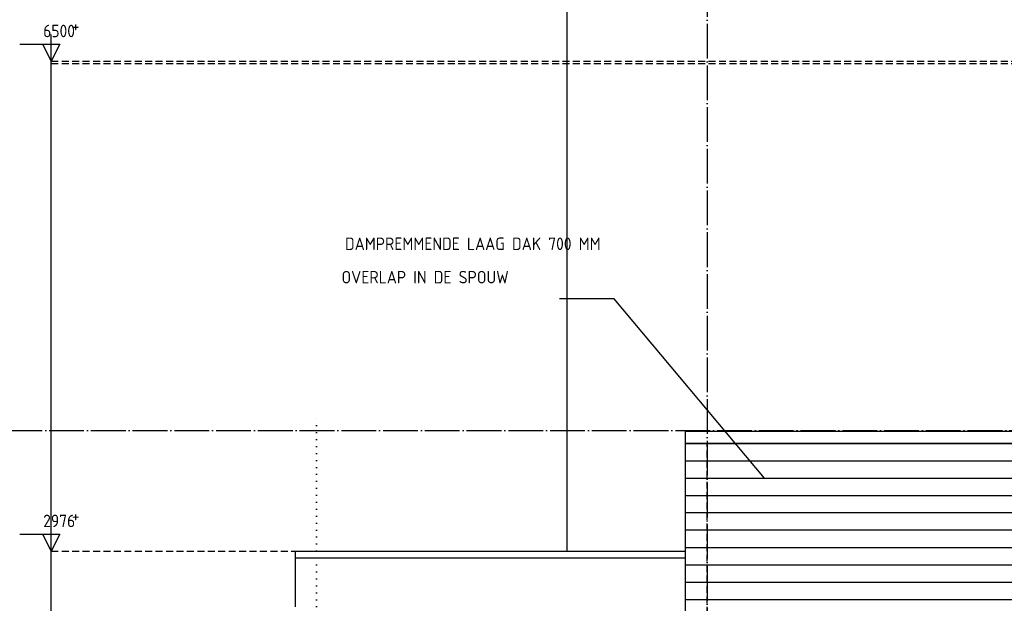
# Model space of a CAD drawing. Extents: x -52900 to 20500, y -12590 to 19148.
# Tile 5 of 39: x -47141 to -40063, y -6082 to -1884. Entities that reach past the tile are written whole.
import ezdxf

# ---------------------------------------------------------------- set-up
doc = ezdxf.new("R2010")
doc.units = 0
doc.header["$MEASUREMENT"] = 0
for name, pattern in [('DASHDOT', [300, 250, -25, 0, -25]), ('DASHED', [75, 50, -25]), ('DOT', [50, 0, -50])]:
    doc.linetypes.add(name, pattern=pattern)
for name, color, linetype in [('LAYER01', 7, 'CONTINUOUS'), ('LAYER107', 2, 'DOT'), ('LAYER28', 1, 'CONTINUOUS')]:
    doc.layers.add(name, color=color, linetype=linetype)
doc.styles.get("Standard").update_dxf_attribs({"font": 'isocp.shx'})

msp = doc.modelspace()

# ---------------------------------------------------------------- linework, layer by layer
at = {"layer": 'LAYER01', "color": 1, "linetype": 'DASHDOT'}
for p, q in [((-42197.99805, 3488.8443), (-42197.99805, -12280.1552)), ((-49630.1239, -4839.15595), (7906.25, -4839.15595))]:
    msp.add_line(p, q, dxfattribs=at)
at = {"layer": 'LAYER01', "color": 5, "linetype": 'Continuous'}
for p, q in [((-43207.99865, 317.8437), (-43207.99865, -5706.15615)), ((-46913.74815, -2182.1554), (-46913.74815, -1989.65645)), ((-47139.9994, -2059.65575), (-46853.7506, -2059.65575)), ((-46913.74815, -2182.1554), (-46973.7488, -2059.65575)), ((-46853.7506, -2059.65575), (-46913.74815, -2182.1554)), ((-46913.74815, -8682.1556), (-46913.74815, -2182.1554)), ((-42867.749, -3892.1562), (-43259.75035, -3892.1562)), ((-41787.75025, -5182.1556), (-42867.749, -3892.1562)), ((-42357.99865, -4932.156), (1281.9976, -4932.156)), ((-42357.99865, -5057.15675), (1281.9976, -5057.15675)), ((-42357.99865, -5182.1556), (1281.9976, -5182.1556)), ((-42357.99865, -5307.15635), (1281.9976, -5307.15635)), ((-39437.99745, -5432.1556), (-42357.99865, -5432.1556)), ((-46913.74815, -5706.15615), (-46913.74815, -5513.65585)), ((-47139.9994, -5583.6563), (-46853.7506, -5583.6563)), ((-46913.74815, -5706.15615), (-46973.7488, -5583.6563)), ((-46853.7506, -5583.6563), (-46913.74815, -5706.15615)), ((-39437.99745, -5557.156), (-42357.99865, -5557.156)), ((-45157.99865, -6107.15525), (-45157.99865, -5706.15615)), ((-45157.99865, -5706.15615), (-42357.99865, -5706.15615)), ((-39437.99745, -5682.15525), (-42357.99865, -5682.15525)), ((-45157.99865, -5756.1558), (-42357.99865, -5756.1558)), ((-39437.99745, -5807.156), (-42357.99865, -5807.156)), ((-39437.99745, -5932.15635), (-42357.99865, -5932.15635)), ((-39437.99745, -6057.1556), (-42357.99865, -6057.1556))]:
    msp.add_line(p, q, dxfattribs=at)
at = {"layer": 'LAYER01', "color": 5, "linetype": 'DASHED'}
for p, q in [((-46913.74815, -2182.1554), (3643.99755, -2182.1554)), ((-46913.74815, -2200.15585), (3643.99755, -2200.15585)), ((-46913.74815, -5706.15615), (-45157.99865, -5706.15615))]:
    msp.add_line(p, q, dxfattribs=at)
at = {"layer": 'LAYER01', "color": 1, "linetype": 'Continuous'}
msp.add_line((1281.9976, -4932.156), (-42357.99865, -4932.156), dxfattribs=at)
at = {"layer": 'LAYER01', "color": 4, "linetype": 'DASHED'}
msp.add_line((-42197.99805, -8782.21815), (-42197.99805, -4932.156), dxfattribs=at)
at = {"layer": 'LAYER107', "color": 1, "linetype": 'DOT'}
msp.add_line((-45007.99865, -6907.6561), (-45007.99865, -4747.6551), dxfattribs=at)
at = {"layer": 'LAYER28', "color": 3, "linetype": 'Continuous'}
for p, q in [((1281.9976, -4847.15575), (-42357.99865, -4847.15575)), ((-42357.99865, -4847.15575), (-42357.99865, -8782.1556)), ((1281.9976, -4932.156), (-42357.99865, -4932.156)), ((-42357.99865, -4932.156), (-42357.99865, -8832.1556))]:
    msp.add_line(p, q, dxfattribs=at)

# ---------------------------------------------------------------- texts
at = {"layer": 'LAYER01', "color": 1}
for s, p in [('    +', (-46972.0001, -1974.15545)), ('6500 ', (-46972.0001, -2010.4063)), ('2976  ', (-46972.0001, -5534.4055)), ('    +', (-46972.0001, -5498.15635))]:
    msp.add_text(s, height=90, dxfattribs=at).set_placement(p)
at = {"layer": 'LAYER107', "color": 1}
for s, p in [('DAMPREMMENDE LAAG DAK 700 MM', (-44802.74965, -3541.15525)), ('OVERLAP IN DE SPOUW', (-44827.74965, -3781.15615))]:
    msp.add_text(s, height=90, dxfattribs=at).set_placement(p)

doc.saveas('drawing.dxf')
